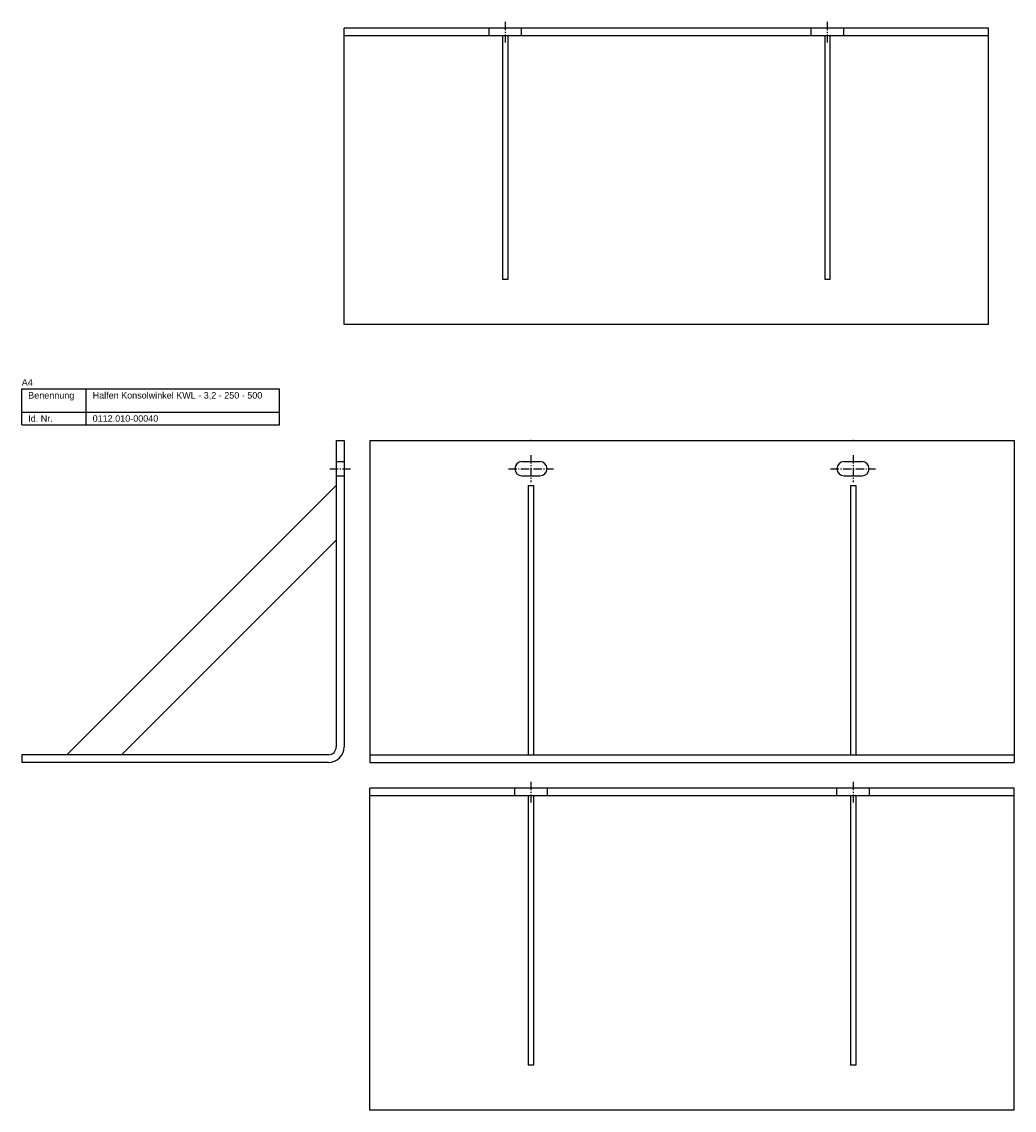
# Model space of a CAD drawing. Header units: millimetres. Extents: x 3683 to 6843, y -2519 to 868.
# Tile 1 of 12: x 3683 to 4453, y -2519 to -1674. Entities that reach past the tile are written whole.
import ezdxf

# ---------------------------------------------------------------- set-up
doc = ezdxf.new("R2010")
doc.units = ezdxf.units.MM
doc.linetypes.add('MITTELLINIE', pattern=[0.977, 0.65, -0.13, 0.067, -0.13])
doc.linetypes.add('VERDECKT', pattern=[9.525, 6.35, -3.175])
doc.layers.add('HALFEN-KONSOLANKER', color=2, linetype='CONTINUOUS')
doc.styles.add('ARIAL50', font='ARIAL.TTF', dxfattribs={"height": 5})

msp = doc.modelspace()

# ---------------------------------------------------------------- linework, layer by layer
at = {"layer": 'HALFEN-KONSOLANKER'}
for p, q in [((4433.13, -1679.23), (3933.13, -1679.23)), ((3933.13, -1909.23), (3933.13, -1679.23)), ((4433.13, -1909.23), (4433.13, -1679.23)), ((4433.13, -1685.23), (3933.13, -1685.23)), ((4056.13, -1685.23), (4056.13, -1874.23)), ((4060.13, -1685.23), (4060.13, -1874.23)), ((4306.13, -1685.23), (4306.13, -1874.23)), ((4310.13, -1685.23), (4310.13, -1874.23)), ((4060.13, -1874.23), (4056.13, -1874.23)), ((4310.13, -1874.23), (4306.13, -1874.23)), ((4433.13, -1909.23), (3933.13, -1909.23)), ((3683.13, -1959.23), (3883.13, -1959.23)), ((3683.13, -1987.23), (3683.13, -1959.23)), ((3733.13, -1987.23), (3733.13, -1959.23)), ((3883.13, -1987.23), (3883.13, -1959.23)), ((3683.13, -1977.23), (3883.13, -1977.23)), ((3683.13, -1987.23), (3883.13, -1987.23)), ((3927.13, -1999.23), (3927.13, -2237.23)), ((3927.13, -1999.23), (3933.13, -1999.23)), ((3933.13, -1999.23), (3933.13, -2237.23)), ((3953.13, -1999.23), (4453.13, -1999.23)), ((3953.13, -1999.23), (3953.13, -2249.23)), ((4453.13, -1999.23), (4453.13, -2249.23)), ((4071.13, -2015.73), (4085.13, -2015.73)), ((4321.13, -2015.73), (4335.13, -2015.73)), ((4071.13, -2026.73), (4085.13, -2026.73)), ((4321.13, -2026.73), (4335.13, -2026.73)), ((3927.13, -2034.23), (3718.13, -2243.23)), ((4076.13, -2034.23), (4076.13, -2243.23)), ((4076.13, -2034.23), (4080.13, -2034.23)), ((4080.13, -2034.23), (4080.13, -2243.23)), ((4326.13, -2034.23), (4326.13, -2243.23)), ((4326.13, -2034.23), (4330.13, -2034.23)), ((4330.13, -2034.23), (4330.13, -2243.23)), ((3927.13, -2076.65), (3760.56, -2243.23)), ((3921.13, -2243.23), (3683.13, -2243.23)), ((3683.13, -2243.23), (3683.13, -2249.23)), ((3953.13, -2243.23), (4453.13, -2243.23)), ((3921.13, -2249.23), (3683.13, -2249.23)), ((3953.13, -2249.23), (4453.13, -2249.23)), ((4453.13, -2269.23), (3953.13, -2269.23)), ((3953.13, -2519.23), (3953.13, -2269.23)), ((4453.13, -2519.23), (4453.13, -2269.23)), ((4453.13, -2275.23), (3953.13, -2275.23)), ((4076.13, -2275.23), (4076.13, -2484.23)), ((4080.13, -2275.23), (4080.13, -2484.23)), ((4326.13, -2275.23), (4326.13, -2484.23)), ((4330.13, -2275.23), (4330.13, -2484.23)), ((4080.13, -2484.23), (4076.13, -2484.23)), ((4330.13, -2484.23), (4326.13, -2484.23)), ((4453.13, -2519.23), (3953.13, -2519.23))]:
    msp.add_line(p, q, dxfattribs=at)
at = {"layer": 'HALFEN-KONSOLANKER', "color": 1, "linetype": 'VERDECKT'}
for p, q in [((4045.63, -1685.23), (4045.63, -1679.23)), ((4070.63, -1679.23), (4070.63, -1685.23)), ((4295.63, -1685.23), (4295.63, -1679.23)), ((4320.63, -1679.23), (4320.63, -1685.23)), ((3927.13, -2015.73), (3933.13, -2015.73)), ((3927.13, -2026.73), (3933.13, -2026.73)), ((4065.63, -2275.23), (4065.63, -2269.23)), ((4090.63, -2269.23), (4090.63, -2275.23)), ((4315.63, -2275.23), (4315.63, -2269.23)), ((4340.63, -2269.23), (4340.63, -2275.23))]:
    msp.add_line(p, q, dxfattribs=at)
at = {"layer": 'HALFEN-KONSOLANKER', "color": 1, "linetype": 'MITTELLINIE', "ltscale": 10}
for p, q in [((4058.13, -1674.23), (4058.13, -1690.23)), ((4308.13, -1674.23), (4308.13, -1690.23)), ((4078.13, -2010.73), (4078.13, -2031.73)), ((4328.13, -2010.73), (4328.13, -2031.73)), ((3922.13, -2021.23), (3938.13, -2021.23)), ((4060.63, -2021.23), (4095.63, -2021.23)), ((4310.63, -2021.23), (4345.63, -2021.23)), ((4078.13, -2264.23), (4078.13, -2280.23)), ((4328.13, -2264.23), (4328.13, -2280.23))]:
    msp.add_line(p, q, dxfattribs=at)
at = {"layer": 'HALFEN-KONSOLANKER'}
for centre, radius, start, end in [((4071.13, -2021.23), 5.5, 90, 270), ((4085.13, -2021.23), 5.5, 270, 90), ((4321.13, -2021.23), 5.5, 90, 270), ((4335.13, -2021.23), 5.5, 270, 90), ((3921.13, -2237.23), 12, 270, 0), ((3921.13, -2237.23), 6, 270, 0)]:
    msp.add_arc(centre, radius, start, end, dxfattribs=at)
for p in [(4078.13, -1999.23), (4078.13, -1999.23), (4328.13, -1999.23), (4328.13, -1999.23)]:
    msp.add_point(p, dxfattribs=at)

# ---------------------------------------------------------------- texts
at = {"layer": 'HALFEN-KONSOLANKER', "style": 'ARIAL50'}
for s, p in [('A4', (3683.13, -1956.73)), ('Benennung', (3688.13, -1966.73)), ('Halfen Konsolwinkel KWL - 3,2 - 250 - 500', (3738.13, -1966.73)), ('Id. Nr.', (3688.13, -1984.73)), ('0112.010-00040', (3738.13, -1984.73))]:
    msp.add_text(s, height=5, dxfattribs=at).set_placement(p)

doc.saveas('drawing.dxf')
